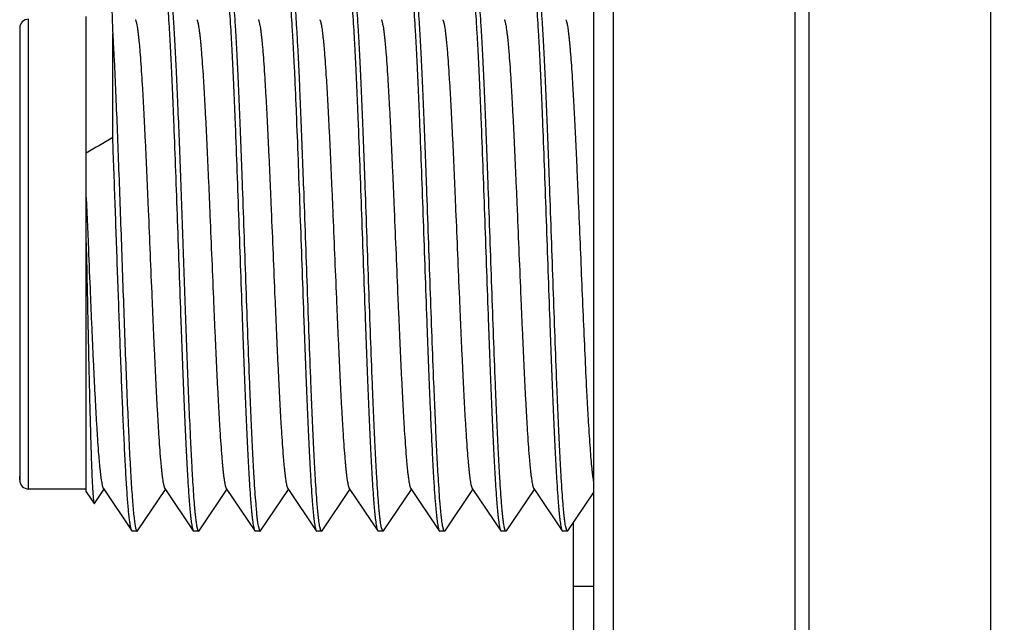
# Model space of a CAD drawing. Header units: inches. Extents: x 0.2 to 16.8, y 0.2 to 10.8.
# Tile 28 of 55: x 9.691 to 10.135, y 5.476 to 5.748. Entities that reach past the tile are written whole.
import ezdxf

# ---------------------------------------------------------------- set-up
doc = ezdxf.new("R2010")
doc.units = ezdxf.units.IN
doc.header["$LTSCALE"] = 0.935
doc.header["$MEASUREMENT"] = 0
doc.layers.get('0').update_dxf_attribs({"linetype": 'CONTINUOUS'})
doc.layers.add('02___PRT_ALL_AXES', color=7, linetype='CONTINUOUS')
doc.layers.add('DIMENSIONS', color=7, linetype='CONTINUOUS')
doc.styles.get("Standard").update_dxf_attribs({"font": 'txt', "width": 0.8})
doc.dimstyles.new('DIMSTYLE_2', dxfattribs={"dimtxt": 0.125, "dimasz": 0.18, "dimexe": 0.18, "dimexo": 0.0625, "dimgap": 0.09, "dimtad": 0, "dimtih": 1, "dimtoh": 1, "dimdec": 3, "dimzin": 4, "dimdsep": 46, "dimtxsty": 'STANDARD', "dimblk": '_FILLED', "dimblk1": '_FILLED', "dimblk2": '_FILLED', "dimcen": 0.09, "dimadec": 0, "dimazin": 0, "dimtp": 0.001, "dimtm": 0.001, "dimtfac": 1, "dimtdec": 3, "dimtofl": 0, "dimtmove": 0, "dimatfit": 3, "dimldrblk": '_FILLED', "dimfxl": 1, "dimtolj": 1, "dimtzin": 4, "dimarcsym": 0})

# ---------------------------------------------------------------- blocks, each defined once
blk = doc.blocks.new('_FILLED')
at = {"color": 0, "linetype": 'BYBLOCK'}
blk.add_solid([(0, 0), (-1, 0.1736), (-1, -0.1736)], dxfattribs=at)
blk = doc.blocks.new('*D24')
at = {"layer": 'DIMENSIONS', "color": 2, "linetype": 'CONTINUOUS'}
for p, q in [((10.02936, 8.54381), (11.80206, 8.54381)), ((11.67706, 8.54381), (11.67706, 6.13531)), ((11.67706, 3.47681), (11.67706, 5.88531)), ((10.02936, 3.47681), (11.80206, 3.47681))]:
    blk.add_line(p, q, dxfattribs=at)
at = {"layer": 'DIMENSIONS', "color": 2, "linetype": 'CONTINUOUS', "xscale": 0.18, "yscale": 0.18, "zscale": 0.18}
for p, rotation in [((11.67706, 8.54381), 90), ((11.67706, 3.47681), 270)]:
    blk.add_blockref('_FILLED', p, dxfattribs=dict(at, rotation=rotation))
at = {"layer": 'DIMENSIONS', "color": 2, "linetype": 'CONTINUOUS', "insert": (11.67706, 6.07281), "char_height": 0.125, "width": 1.325, "attachment_point": 2, "line_spacing_factor": 0.9}
blk.add_mtext('5.067{\\Ftxt.shx;\\W1.000000;\\H0.125000; }[128.7]', dxfattribs=at)

msp = doc.modelspace()

# ---------------------------------------------------------------- linework, layer by layer
at = {"color": 7, "linetype": 'CONTINUOUS'}
for p, q in [((9.94978, 8.01081), (9.94978, 4.01081)), ((9.72097, 5.53503), (9.72097, 5.7496)), ((9.69097, 5.74431), (9.69097, 5.54031)), ((9.73292, 5.69491), (9.73292, 5.74176)), ((9.72097, 5.6678), (9.7218, 5.64804)), ((9.7218, 5.64804), (9.72183, 5.6474)), ((9.7678, 5.56196), (9.76783, 5.56131)), ((9.69097, 5.54031), (9.69097, 5.54205)), ((9.72097, 5.53631), (9.69497, 5.53631)), ((9.72097, 5.53503), (9.72454, 5.52973)), ((9.72467, 5.52973), (9.72897, 5.53611)), ((9.7287, 5.53651), (9.74154, 5.51748)), ((9.74414, 5.51748), (9.75671, 5.53611)), ((9.75644, 5.53651), (9.76927, 5.51748)), ((9.77188, 5.51748), (9.78444, 5.53611)), ((9.78417, 5.53651), (9.79701, 5.51748)), ((9.79961, 5.51748), (9.81218, 5.53611)), ((9.8119, 5.53651), (9.82474, 5.51748)), ((9.82735, 5.51748), (9.83991, 5.53611)), ((9.83964, 5.53651), (9.85248, 5.51748)), ((9.85508, 5.51748), (9.86765, 5.53611)), ((9.86737, 5.53651), (9.88021, 5.51748)), ((9.88282, 5.51748), (9.89538, 5.53611)), ((9.89511, 5.53651), (9.90794, 5.51748)), ((9.91055, 5.51748), (9.92311, 5.53611)), ((9.92284, 5.53651), (9.93568, 5.51748)), ((9.93828, 5.51748), (9.94978, 5.53452)), ((9.72454, 5.52973), (9.72467, 5.52973)), ((9.74177, 5.51731), (9.74154, 5.51748)), ((9.74391, 5.51731), (9.74177, 5.51731)), ((9.74391, 5.51731), (9.74414, 5.51748)), ((9.76927, 5.51748), (9.7695, 5.51731)), ((9.77165, 5.51731), (9.7695, 5.51731)), ((9.77088, 5.51921), (9.77134, 5.51761)), ((9.77134, 5.51761), (9.77162, 5.51731)), ((9.77165, 5.51731), (9.77188, 5.51748)), ((9.79701, 5.51748), (9.79724, 5.51731)), ((9.79938, 5.51731), (9.79724, 5.51731)), ((9.79861, 5.51921), (9.79908, 5.51761)), ((9.79908, 5.51761), (9.79935, 5.51731)), ((9.79938, 5.51731), (9.79961, 5.51748)), ((9.82474, 5.51748), (9.82497, 5.51731)), ((9.82712, 5.51731), (9.82497, 5.51731)), ((9.82681, 5.51761), (9.82635, 5.51921)), ((9.82712, 5.51731), (9.82681, 5.51761)), ((9.82712, 5.51731), (9.82735, 5.51748)), ((9.85248, 5.51748), (9.85271, 5.51731)), ((9.85485, 5.51731), (9.85271, 5.51731)), ((9.85455, 5.51761), (9.85408, 5.51921)), ((9.85485, 5.51731), (9.85455, 5.51761)), ((9.85485, 5.51731), (9.85508, 5.51748)), ((9.88021, 5.51748), (9.88044, 5.51731)), ((9.88258, 5.51731), (9.88044, 5.51731)), ((9.88228, 5.51761), (9.88181, 5.51921)), ((9.88258, 5.51731), (9.88228, 5.51761)), ((9.88282, 5.51748), (9.88258, 5.51731)), ((9.90794, 5.51748), (9.90818, 5.51731)), ((9.91032, 5.51731), (9.90818, 5.51731)), ((9.91002, 5.51761), (9.90955, 5.51921)), ((9.91032, 5.51731), (9.91002, 5.51761)), ((9.91055, 5.51748), (9.91032, 5.51731)), ((9.93568, 5.51748), (9.93591, 5.51731)), ((9.93805, 5.51731), (9.93591, 5.51731)), ((9.93775, 5.51761), (9.93728, 5.51921)), ((9.93805, 5.51731), (9.93775, 5.51761)), ((9.93805, 5.51731), (9.93828, 5.51748))]:
    msp.add_line(p, q, dxfattribs=at)
at = {"color": 9, "linetype": 'CONTINUOUS'}
for p, q in [((9.95873, 8.01081), (9.95873, 4.01081)), ((10.04064, 8.01081), (10.04064, 4.01081)), ((10.04691, 8.01081), (10.04691, 4.01081)), ((10.12882, 8.01081), (10.12882, 4.01081)), ((9.69497, 5.53631), (9.69497, 5.74831))]:
    msp.add_line(p, q, dxfattribs=at)
at = {"color": 7, "linetype": 'CONTINUOUS'}
for centre, radius, start, end in [((9.69497, 5.74431), 0.004, 90, 180), ((10.54023, 4.30997), 1.60306, 120.23863, 120.73428), ((9.69497, 5.54031), 0.004, 180, 270), ((9.77165, 5.51747), 0.000158, 260.1205, 269.9534), ((9.79938, 5.51747), 0.000158, 260.1205, 269.9534)]:
    msp.add_arc(centre, radius, start, end, dxfattribs=at)
for points, knots in [([(9.7316, 5.76518), (9.73162, 5.76516), (9.73165, 5.76509), (9.73169, 5.76496), (9.73173, 5.76479), (9.73177, 5.76457), (9.73181, 5.76431), (9.73187, 5.76389), (9.73194, 5.76324), (9.73202, 5.76234), (9.7321, 5.76127), (9.73218, 5.76003), (9.73227, 5.75863), (9.73235, 5.75706), (9.73243, 5.75533), (9.73251, 5.75344), (9.73263, 5.75061), (9.73276, 5.7467), (9.73287, 5.74347), (9.73292, 5.74176)], [0, 0, 0, 0, 0.00397, 0.009661, 0.017135, 0.02642, 0.037526, 0.050453, 0.081757, 0.120301, 0.166035, 0.218907, 0.278844, 0.345753, 0.41954, 0.500112, 0.587369, 0.781311, 1, 1, 1, 1]), ([(9.75641, 5.76541), (9.75648, 5.76504), (9.75663, 5.76422), (9.75683, 5.76285), (9.75702, 5.76123), (9.75722, 5.75936), (9.75742, 5.75726), (9.7577, 5.75398), (9.75805, 5.7493), (9.75844, 5.74304), (9.75884, 5.73594), (9.75924, 5.72807), (9.75964, 5.71949), (9.76004, 5.71026), (9.76058, 5.69691), (9.76126, 5.67923), (9.76205, 5.65725), (9.76284, 5.63477), (9.7635, 5.61606), (9.76404, 5.60141), (9.76444, 5.59087), (9.76484, 5.58075), (9.76524, 5.57115), (9.76564, 5.56214), (9.76604, 5.55379), (9.76644, 5.54617), (9.76683, 5.53935), (9.76718, 5.53419), (9.76745, 5.53051), (9.76765, 5.52809), (9.76785, 5.52591), (9.76805, 5.52396), (9.76825, 5.52227), (9.76845, 5.52082), (9.76862, 5.51977), (9.76876, 5.51906), (9.76886, 5.51862), (9.76896, 5.51824), (9.76906, 5.51793), (9.76916, 5.51768), (9.76923, 5.51754), (9.76927, 5.51748)], [0, 0, 0, 0, 0.004565, 0.010135, 0.016702, 0.024256, 0.032784, 0.042267, 0.064025, 0.089356, 0.118051, 0.149877, 0.184568, 0.22184, 0.261384, 0.345963, 0.435512, 0.527072, 0.617616, 0.661569, 0.704152, 0.745017, 0.783821, 0.820248, 0.853992, 0.884779, 0.912352, 0.936488, 0.947202, 0.956986, 0.96582, 0.973685, 0.980567, 0.986455, 0.991341, 0.993406, 0.995219, 0.996781, 0.998095, 0.999165, 1, 1, 1, 1]), ([(9.75801, 5.76714), (9.75804, 5.7671), (9.7581, 5.767), (9.75817, 5.76683), (9.75825, 5.76662), (9.75835, 5.76627), (9.75849, 5.76574), (9.75864, 5.76499), (9.75879, 5.7641), (9.75894, 5.76306), (9.75909, 5.76187), (9.75924, 5.76054), (9.75939, 5.75907), (9.75961, 5.75683), (9.75987, 5.75369), (9.76017, 5.74953), (9.76047, 5.74485), (9.76078, 5.73968), (9.76108, 5.73404), (9.76139, 5.72797), (9.76169, 5.72148), (9.76199, 5.71461), (9.76241, 5.70479), (9.76292, 5.69183), (9.76353, 5.67563), (9.76413, 5.65879), (9.76474, 5.64163), (9.76534, 5.62449), (9.76595, 5.60769), (9.76655, 5.59155), (9.76716, 5.57638), (9.76758, 5.56663), (9.7678, 5.56196)], [0, 0, 0, 0, 0.000743, 0.001649, 0.002722, 0.003967, 0.006978, 0.010693, 0.015113, 0.020234, 0.026053, 0.032564, 0.039763, 0.04764, 0.065392, 0.085737, 0.108585, 0.133823, 0.161334, 0.190986, 0.222636, 0.256137, 0.291324, 0.366085, 0.445487, 0.528014, 0.612086, 0.696094, 0.77843, 0.85752, 0.93185, 1, 1, 1, 1]), ([(9.78414, 5.76541), (9.78422, 5.76504), (9.78436, 5.76422), (9.78456, 5.76285), (9.78476, 5.76123), (9.78496, 5.75936), (9.78516, 5.75726), (9.78544, 5.75398), (9.78578, 5.7493), (9.78618, 5.74304), (9.78657, 5.73594), (9.78697, 5.72807), (9.78737, 5.71949), (9.78777, 5.71026), (9.78832, 5.69691), (9.78899, 5.67923), (9.78978, 5.65725), (9.79057, 5.63477), (9.79124, 5.61606), (9.79177, 5.60141), (9.79218, 5.59087), (9.79257, 5.58075), (9.79297, 5.57115), (9.79337, 5.56214), (9.79377, 5.55379), (9.79417, 5.54617), (9.79457, 5.53935), (9.79491, 5.53419), (9.79519, 5.53051), (9.79539, 5.52809), (9.79559, 5.52591), (9.79579, 5.52396), (9.79599, 5.52227), (9.79618, 5.52082), (9.79636, 5.51977), (9.7965, 5.51906), (9.7966, 5.51862), (9.7967, 5.51824), (9.7968, 5.51793), (9.79689, 5.51768), (9.79697, 5.51754), (9.79701, 5.51748)], [0, 0, 0, 0, 0.004565, 0.010135, 0.016702, 0.024256, 0.032784, 0.042267, 0.064025, 0.089356, 0.118051, 0.149877, 0.184568, 0.22184, 0.261384, 0.345963, 0.435512, 0.527072, 0.617616, 0.661569, 0.704152, 0.745017, 0.783821, 0.820248, 0.853992, 0.884779, 0.912352, 0.936488, 0.947202, 0.956986, 0.96582, 0.973685, 0.980567, 0.986455, 0.991341, 0.993406, 0.995219, 0.996781, 0.998095, 0.999165, 1, 1, 1, 1]), ([(9.78575, 5.76714), (9.78578, 5.76708), (9.78586, 5.76694), (9.78596, 5.76669), (9.78606, 5.76638), (9.78616, 5.76601), (9.78625, 5.76557), (9.7864, 5.76486), (9.78657, 5.76381), (9.78677, 5.76236), (9.78697, 5.76066), (9.78717, 5.75872), (9.78736, 5.75653), (9.78756, 5.75411), (9.78784, 5.75043), (9.78819, 5.74527), (9.78858, 5.73845), (9.78898, 5.73084), (9.78938, 5.72249), (9.78978, 5.71347), (9.79018, 5.70387), (9.79058, 5.69375), (9.79098, 5.68321), (9.79152, 5.66856), (9.79218, 5.64985), (9.79298, 5.62738), (9.79377, 5.60539), (9.79444, 5.58771), (9.79498, 5.57436), (9.79538, 5.56514), (9.79578, 5.55655), (9.79618, 5.54868), (9.79658, 5.54158), (9.79697, 5.53532), (9.79732, 5.53065), (9.7976, 5.52737), (9.7978, 5.52526), (9.79799, 5.5234), (9.79819, 5.52178), (9.79839, 5.52041), (9.79854, 5.51958), (9.79861, 5.51921)], [0, 0, 0, 0, 0.000836, 0.001906, 0.003221, 0.004783, 0.006597, 0.008662, 0.013549, 0.019438, 0.026321, 0.034187, 0.043022, 0.052806, 0.063521, 0.087658, 0.115232, 0.14602, 0.179765, 0.216192, 0.254996, 0.295861, 0.338444, 0.382396, 0.472939, 0.564498, 0.654046, 0.738623, 0.778166, 0.815437, 0.850128, 0.881952, 0.910646, 0.935977, 0.957734, 0.967217, 0.975745, 0.983299, 0.989865, 0.995435, 1, 1, 1, 1]), ([(9.81188, 5.76541), (9.81195, 5.76504), (9.8121, 5.76422), (9.81229, 5.76285), (9.81249, 5.76123), (9.81269, 5.75936), (9.81289, 5.75726), (9.81317, 5.75398), (9.81351, 5.7493), (9.81391, 5.74304), (9.81431, 5.73594), (9.81471, 5.72807), (9.81511, 5.71949), (9.81551, 5.71026), (9.81605, 5.69691), (9.81672, 5.67923), (9.81751, 5.65725), (9.81831, 5.63477), (9.81897, 5.61606), (9.81951, 5.60141), (9.81991, 5.59087), (9.82031, 5.58075), (9.82071, 5.57115), (9.82111, 5.56214), (9.82151, 5.55379), (9.82191, 5.54617), (9.8223, 5.53935), (9.82265, 5.53419), (9.82292, 5.53051), (9.82312, 5.52809), (9.82332, 5.52591), (9.82352, 5.52396), (9.82372, 5.52227), (9.82392, 5.52082), (9.82409, 5.51977), (9.82423, 5.51906), (9.82433, 5.51862), (9.82443, 5.51824), (9.82453, 5.51793), (9.82463, 5.51768), (9.8247, 5.51754), (9.82474, 5.51748)], [0, 0, 0, 0, 0.004565, 0.010135, 0.016702, 0.024256, 0.032784, 0.042267, 0.064025, 0.089356, 0.118051, 0.149877, 0.184568, 0.22184, 0.261384, 0.345963, 0.435512, 0.527072, 0.617616, 0.661569, 0.704152, 0.745017, 0.783821, 0.820248, 0.853992, 0.884779, 0.912352, 0.936488, 0.947202, 0.956986, 0.96582, 0.973685, 0.980567, 0.986455, 0.991341, 0.993406, 0.995219, 0.996781, 0.998095, 0.999165, 1, 1, 1, 1]), ([(9.82635, 5.51921), (9.82627, 5.51958), (9.82612, 5.52041), (9.82593, 5.52178), (9.82573, 5.5234), (9.82553, 5.52527), (9.82533, 5.52737), (9.82505, 5.53065), (9.82471, 5.53533), (9.82431, 5.54159), (9.82391, 5.54869), (9.82351, 5.55656), (9.82312, 5.56515), (9.82272, 5.57437), (9.82217, 5.58772), (9.8215, 5.6054), (9.82071, 5.62738), (9.81992, 5.64986), (9.81925, 5.66857), (9.81871, 5.68322), (9.81831, 5.69376), (9.81791, 5.70387), (9.81751, 5.71347), (9.81712, 5.72249), (9.81672, 5.73084), (9.81632, 5.73845), (9.81592, 5.74527), (9.81558, 5.75043), (9.8153, 5.75411), (9.8151, 5.75653), (9.8149, 5.75872), (9.8147, 5.76066), (9.8145, 5.76236), (9.8143, 5.76381), (9.81413, 5.76486), (9.81399, 5.76557), (9.81389, 5.76601), (9.81379, 5.76638), (9.81369, 5.76669), (9.81359, 5.76694), (9.81352, 5.76708), (9.81348, 5.76714)], [0, 0, 0, 0, 0.004567, 0.01014, 0.016709, 0.024265, 0.032795, 0.042281, 0.064041, 0.089375, 0.118071, 0.149897, 0.184589, 0.22186, 0.261403, 0.345979, 0.435526, 0.527085, 0.617626, 0.661575, 0.704156, 0.745018, 0.78382, 0.820244, 0.853987, 0.884773, 0.912345, 0.93648, 0.947194, 0.956979, 0.965814, 0.97368, 0.980562, 0.986452, 0.991338, 0.993403, 0.995217, 0.996779, 0.998094, 0.999164, 1, 1, 1, 1]), ([(9.83961, 5.76541), (9.83969, 5.76504), (9.83983, 5.76422), (9.84003, 5.76285), (9.84023, 5.76123), (9.84043, 5.75936), (9.84063, 5.75726), (9.84091, 5.75398), (9.84125, 5.7493), (9.84165, 5.74304), (9.84204, 5.73594), (9.84244, 5.72807), (9.84284, 5.71949), (9.84324, 5.71026), (9.84379, 5.69691), (9.84446, 5.67923), (9.84525, 5.65725), (9.84604, 5.63477), (9.8467, 5.61606), (9.84724, 5.60141), (9.84764, 5.59087), (9.84804, 5.58075), (9.84844, 5.57115), (9.84884, 5.56214), (9.84924, 5.55379), (9.84964, 5.54617), (9.85004, 5.53935), (9.85038, 5.53419), (9.85066, 5.53051), (9.85086, 5.52809), (9.85106, 5.52591), (9.85126, 5.52396), (9.85145, 5.52227), (9.85165, 5.52082), (9.85183, 5.51977), (9.85197, 5.51906), (9.85207, 5.51862), (9.85217, 5.51824), (9.85226, 5.51793), (9.85236, 5.51768), (9.85244, 5.51754), (9.85248, 5.51748)], [0, 0, 0, 0, 0.004565, 0.010135, 0.016702, 0.024256, 0.032784, 0.042267, 0.064025, 0.089356, 0.118051, 0.149877, 0.184568, 0.22184, 0.261384, 0.345963, 0.435512, 0.527072, 0.617616, 0.661569, 0.704152, 0.745017, 0.783821, 0.820248, 0.853992, 0.884779, 0.912352, 0.936488, 0.947202, 0.956986, 0.96582, 0.973685, 0.980567, 0.986455, 0.991341, 0.993406, 0.995219, 0.996781, 0.998095, 0.999165, 1, 1, 1, 1]), ([(9.85408, 5.51921), (9.854, 5.51958), (9.85386, 5.52041), (9.85366, 5.52178), (9.85346, 5.5234), (9.85326, 5.52526), (9.85306, 5.52737), (9.85279, 5.53065), (9.85244, 5.53532), (9.85205, 5.54158), (9.85165, 5.54868), (9.85125, 5.55655), (9.85085, 5.56514), (9.85045, 5.57436), (9.84991, 5.58771), (9.84923, 5.60539), (9.84844, 5.62738), (9.84765, 5.64985), (9.84699, 5.66856), (9.84645, 5.68321), (9.84605, 5.69375), (9.84565, 5.70387), (9.84525, 5.71347), (9.84485, 5.72249), (9.84445, 5.73084), (9.84405, 5.73845), (9.84365, 5.74527), (9.84331, 5.75043), (9.84303, 5.75411), (9.84283, 5.75653), (9.84263, 5.75872), (9.84243, 5.76066), (9.84224, 5.76236), (9.84204, 5.76381), (9.84187, 5.76486), (9.84172, 5.76557), (9.84162, 5.76601), (9.84152, 5.76638), (9.84143, 5.76669), (9.84133, 5.76694), (9.84125, 5.76708), (9.84121, 5.76714)], [0, 0, 0, 0, 0.004565, 0.010135, 0.016701, 0.024255, 0.032783, 0.042266, 0.064023, 0.089354, 0.118048, 0.149872, 0.184563, 0.221834, 0.261377, 0.345954, 0.435502, 0.527061, 0.617604, 0.661556, 0.704139, 0.745004, 0.783808, 0.820235, 0.85398, 0.884768, 0.912342, 0.936479, 0.947194, 0.956978, 0.965813, 0.973679, 0.980562, 0.986451, 0.991338, 0.993403, 0.995217, 0.996779, 0.998094, 0.999164, 1, 1, 1, 1]), ([(9.86734, 5.76541), (9.86742, 5.76504), (9.86756, 5.76422), (9.86776, 5.76285), (9.86796, 5.76123), (9.86816, 5.75936), (9.86836, 5.75726), (9.86864, 5.75398), (9.86898, 5.7493), (9.86938, 5.74304), (9.86978, 5.73594), (9.87018, 5.72807), (9.87058, 5.71949), (9.87098, 5.71026), (9.87152, 5.69691), (9.87219, 5.67923), (9.87298, 5.65725), (9.87377, 5.63477), (9.87444, 5.61606), (9.87498, 5.60141), (9.87538, 5.59087), (9.87578, 5.58075), (9.87618, 5.57115), (9.87658, 5.56214), (9.87698, 5.55379), (9.87737, 5.54617), (9.87777, 5.53935), (9.87811, 5.53419), (9.87839, 5.53051), (9.87859, 5.52809), (9.87879, 5.52591), (9.87899, 5.52396), (9.87919, 5.52227), (9.87939, 5.52082), (9.87956, 5.51977), (9.8797, 5.51906), (9.8798, 5.51862), (9.8799, 5.51824), (9.88, 5.51793), (9.8801, 5.51768), (9.88017, 5.51754), (9.88021, 5.51748)], [0, 0, 0, 0, 0.004565, 0.010135, 0.016702, 0.024256, 0.032784, 0.042267, 0.064025, 0.089356, 0.118051, 0.149877, 0.184568, 0.22184, 0.261384, 0.345963, 0.435512, 0.527072, 0.617616, 0.661569, 0.704152, 0.745017, 0.783821, 0.820248, 0.853992, 0.884779, 0.912352, 0.936488, 0.947202, 0.956986, 0.96582, 0.973685, 0.980567, 0.986455, 0.991341, 0.993406, 0.995219, 0.996781, 0.998095, 0.999165, 1, 1, 1, 1]), ([(9.88181, 5.51921), (9.88174, 5.51958), (9.88159, 5.52041), (9.8814, 5.52178), (9.8812, 5.5234), (9.881, 5.52526), (9.8808, 5.52737), (9.88052, 5.53065), (9.88018, 5.53532), (9.87978, 5.54158), (9.87938, 5.54868), (9.87898, 5.55655), (9.87859, 5.56514), (9.87819, 5.57436), (9.87764, 5.58771), (9.87697, 5.60539), (9.87618, 5.62738), (9.87539, 5.64985), (9.87472, 5.66856), (9.87418, 5.68321), (9.87378, 5.69375), (9.87338, 5.70387), (9.87298, 5.71347), (9.87258, 5.72249), (9.87218, 5.73084), (9.87179, 5.73845), (9.87139, 5.74527), (9.87105, 5.75043), (9.87077, 5.75411), (9.87057, 5.75653), (9.87037, 5.75872), (9.87017, 5.76066), (9.86997, 5.76236), (9.86977, 5.76381), (9.8696, 5.76486), (9.86946, 5.76557), (9.86936, 5.76601), (9.86926, 5.76638), (9.86916, 5.76669), (9.86906, 5.76694), (9.86899, 5.76708), (9.86895, 5.76714)], [0, 0, 0, 0, 0.004565, 0.010135, 0.016701, 0.024255, 0.032783, 0.042266, 0.064023, 0.089354, 0.118048, 0.149872, 0.184563, 0.221834, 0.261377, 0.345954, 0.435502, 0.527061, 0.617604, 0.661556, 0.704139, 0.745004, 0.783808, 0.820235, 0.85398, 0.884768, 0.912342, 0.936479, 0.947194, 0.956978, 0.965813, 0.973679, 0.980562, 0.986451, 0.991338, 0.993403, 0.995217, 0.996779, 0.998094, 0.999164, 1, 1, 1, 1]), ([(9.89508, 5.76541), (9.89515, 5.76504), (9.8953, 5.76422), (9.8955, 5.76285), (9.8957, 5.76123), (9.8959, 5.75936), (9.89609, 5.75726), (9.89637, 5.75398), (9.89672, 5.7493), (9.89711, 5.74304), (9.89751, 5.73594), (9.89791, 5.72807), (9.89831, 5.71949), (9.89871, 5.71026), (9.89926, 5.69691), (9.89993, 5.67923), (9.90072, 5.65725), (9.90151, 5.63477), (9.90217, 5.61606), (9.90271, 5.60141), (9.90311, 5.59087), (9.90351, 5.58075), (9.90391, 5.57115), (9.90431, 5.56214), (9.90471, 5.55379), (9.90511, 5.54617), (9.90551, 5.53935), (9.90585, 5.53419), (9.90613, 5.53051), (9.90633, 5.52809), (9.90653, 5.52591), (9.90673, 5.52396), (9.90692, 5.52227), (9.90712, 5.52082), (9.90729, 5.51977), (9.90744, 5.51906), (9.90753, 5.51862), (9.90763, 5.51824), (9.90773, 5.51793), (9.90783, 5.51768), (9.90791, 5.51754), (9.90794, 5.51748)], [0, 0, 0, 0, 0.004565, 0.010135, 0.016702, 0.024256, 0.032784, 0.042267, 0.064025, 0.089356, 0.118051, 0.149877, 0.184568, 0.22184, 0.261384, 0.345963, 0.435512, 0.527072, 0.617616, 0.661569, 0.704152, 0.745017, 0.783821, 0.820248, 0.853992, 0.884779, 0.912352, 0.936488, 0.947202, 0.956986, 0.96582, 0.973685, 0.980567, 0.986455, 0.991341, 0.993406, 0.995219, 0.996781, 0.998095, 0.999165, 1, 1, 1, 1]), ([(9.90955, 5.51921), (9.90947, 5.51958), (9.90933, 5.52041), (9.90913, 5.52178), (9.90893, 5.5234), (9.90873, 5.52526), (9.90853, 5.52737), (9.90825, 5.53065), (9.90791, 5.53532), (9.90751, 5.54158), (9.90712, 5.54868), (9.90672, 5.55655), (9.90632, 5.56514), (9.90592, 5.57436), (9.90537, 5.58771), (9.9047, 5.60539), (9.90391, 5.62738), (9.90312, 5.64985), (9.90246, 5.66856), (9.90192, 5.68321), (9.90152, 5.69375), (9.90112, 5.70387), (9.90072, 5.71347), (9.90032, 5.72249), (9.89992, 5.73084), (9.89952, 5.73845), (9.89912, 5.74527), (9.89878, 5.75043), (9.8985, 5.75411), (9.8983, 5.75653), (9.8981, 5.75872), (9.8979, 5.76066), (9.8977, 5.76236), (9.89751, 5.76381), (9.89733, 5.76486), (9.89719, 5.76557), (9.89709, 5.76601), (9.89699, 5.76638), (9.89689, 5.76669), (9.8968, 5.76694), (9.89672, 5.76708), (9.89668, 5.76714)], [0, 0, 0, 0, 0.004565, 0.010135, 0.016701, 0.024255, 0.032783, 0.042266, 0.064023, 0.089354, 0.118048, 0.149872, 0.184563, 0.221834, 0.261377, 0.345954, 0.435502, 0.527061, 0.617604, 0.661556, 0.704139, 0.745004, 0.783808, 0.820235, 0.85398, 0.884768, 0.912342, 0.936479, 0.947194, 0.956978, 0.965813, 0.973679, 0.980562, 0.986451, 0.991338, 0.993403, 0.995217, 0.996779, 0.998094, 0.999164, 1, 1, 1, 1]), ([(9.92281, 5.76541), (9.92289, 5.76504), (9.92303, 5.76422), (9.92323, 5.76285), (9.92343, 5.76123), (9.92363, 5.75936), (9.92383, 5.75726), (9.92411, 5.75398), (9.92445, 5.7493), (9.92485, 5.74304), (9.92525, 5.73594), (9.92565, 5.72807), (9.92605, 5.71949), (9.92644, 5.71026), (9.92699, 5.69691), (9.92766, 5.67923), (9.92845, 5.65725), (9.92924, 5.63477), (9.92991, 5.61606), (9.93045, 5.60141), (9.93085, 5.59087), (9.93125, 5.58075), (9.93165, 5.57115), (9.93205, 5.56214), (9.93245, 5.55379), (9.93284, 5.54617), (9.93324, 5.53935), (9.93358, 5.53419), (9.93386, 5.53051), (9.93406, 5.52809), (9.93426, 5.52591), (9.93446, 5.52396), (9.93466, 5.52227), (9.93486, 5.52082), (9.93503, 5.51977), (9.93517, 5.51906), (9.93527, 5.51862), (9.93537, 5.51824), (9.93547, 5.51793), (9.93557, 5.51768), (9.93564, 5.51754), (9.93568, 5.51748)], [0, 0, 0, 0, 0.004565, 0.010135, 0.016702, 0.024256, 0.032784, 0.042267, 0.064025, 0.089356, 0.118051, 0.149877, 0.184568, 0.22184, 0.261384, 0.345963, 0.435512, 0.527072, 0.617616, 0.661569, 0.704152, 0.745017, 0.783821, 0.820248, 0.853992, 0.884779, 0.912352, 0.936488, 0.947202, 0.956986, 0.96582, 0.973685, 0.980567, 0.986455, 0.991341, 0.993406, 0.995219, 0.996781, 0.998095, 0.999165, 1, 1, 1, 1]), ([(9.93728, 5.51921), (9.93721, 5.51958), (9.93706, 5.52041), (9.93687, 5.52177), (9.93667, 5.52339), (9.93647, 5.52526), (9.93627, 5.52736), (9.93599, 5.53064), (9.93565, 5.53532), (9.93525, 5.54158), (9.93485, 5.54867), (9.93445, 5.55655), (9.93405, 5.56513), (9.93365, 5.57435), (9.93311, 5.58771), (9.93244, 5.60538), (9.93165, 5.62737), (9.93086, 5.64985), (9.93019, 5.66855), (9.92965, 5.68321), (9.92925, 5.69375), (9.92885, 5.70386), (9.92845, 5.71347), (9.92805, 5.72248), (9.92765, 5.73083), (9.92726, 5.73845), (9.92686, 5.74527), (9.92652, 5.75043), (9.92624, 5.75411), (9.92604, 5.75653), (9.92584, 5.75872), (9.92564, 5.76066), (9.92544, 5.76236), (9.92524, 5.76381), (9.92507, 5.76486), (9.92493, 5.76557), (9.92483, 5.76601), (9.92473, 5.76638), (9.92463, 5.76669), (9.92453, 5.76694), (9.92446, 5.76708), (9.92442, 5.76714)], [0, 0, 0, 0, 0.004563, 0.010131, 0.016696, 0.024248, 0.032775, 0.042257, 0.064012, 0.08934, 0.118031, 0.149854, 0.184543, 0.221813, 0.261354, 0.34593, 0.435478, 0.527041, 0.617588, 0.661541, 0.704126, 0.744991, 0.783798, 0.820227, 0.853973, 0.884761, 0.912336, 0.936474, 0.947189, 0.956975, 0.96581, 0.973677, 0.980561, 0.98645, 0.991337, 0.993403, 0.995216, 0.996779, 0.998094, 0.999164, 1, 1, 1, 1]), ([(9.74311, 5.74811), (9.74315, 5.74805), (9.74323, 5.74791), (9.74333, 5.74767), (9.74343, 5.74737), (9.74354, 5.74701), (9.74364, 5.74659), (9.74379, 5.74592), (9.74396, 5.74493), (9.74417, 5.74358), (9.74438, 5.742), (9.74458, 5.74021), (9.74479, 5.73819), (9.745, 5.73596), (9.74528, 5.73258), (9.74564, 5.72786), (9.74605, 5.72163), (9.74646, 5.7147), (9.74688, 5.70713), (9.74729, 5.69898), (9.7477, 5.69032), (9.74812, 5.68124), (9.74853, 5.67182), (9.74909, 5.6588), (9.74978, 5.64231), (9.75046, 5.62582), (9.75102, 5.6128), (9.75143, 5.60338), (9.75185, 5.5943), (9.75226, 5.58564), (9.75267, 5.5775), (9.75309, 5.56992), (9.7535, 5.56299), (9.75391, 5.55677), (9.75427, 5.55205), (9.75455, 5.54866), (9.75476, 5.54643), (9.75497, 5.54442), (9.75517, 5.54262), (9.75538, 5.54104), (9.75558, 5.53969), (9.75576, 5.53871), (9.75591, 5.53804), (9.75601, 5.53762), (9.75611, 5.53726), (9.75622, 5.53696), (9.75632, 5.53671), (9.7564, 5.53657), (9.75644, 5.53651)], [0, 0, 0, 0, 0.000995, 0.002237, 0.003737, 0.005501, 0.007529, 0.009824, 0.015211, 0.021657, 0.029156, 0.037693, 0.047249, 0.057805, 0.069339, 0.095242, 0.124726, 0.157538, 0.193384, 0.23195, 0.272892, 0.315851, 0.360441, 0.406271, 0.500011, 0.593751, 0.63958, 0.68417, 0.727127, 0.768069, 0.806634, 0.842478, 0.875289, 0.904771, 0.930672, 0.942205, 0.95276, 0.962316, 0.970851, 0.978348, 0.984794, 0.99018, 0.992474, 0.994502, 0.996264, 0.997763, 0.999006, 1, 1, 1, 1]), ([(9.77085, 5.74811), (9.77089, 5.74805), (9.77096, 5.74791), (9.77107, 5.74767), (9.77117, 5.74737), (9.77127, 5.74701), (9.77137, 5.74659), (9.77152, 5.74592), (9.7717, 5.74493), (9.7719, 5.74358), (9.77211, 5.742), (9.77232, 5.74021), (9.77252, 5.73819), (9.77273, 5.73596), (9.77302, 5.73258), (9.77337, 5.72786), (9.77378, 5.72163), (9.7742, 5.7147), (9.77461, 5.70713), (9.77502, 5.69898), (9.77544, 5.69032), (9.77585, 5.68124), (9.77627, 5.67182), (9.77682, 5.6588), (9.77751, 5.64231), (9.7782, 5.62582), (9.77875, 5.6128), (9.77917, 5.60338), (9.77958, 5.5943), (9.78, 5.58564), (9.78041, 5.5775), (9.78082, 5.56992), (9.78123, 5.56299), (9.78165, 5.55677), (9.782, 5.55205), (9.78229, 5.54866), (9.78249, 5.54643), (9.7827, 5.54442), (9.78291, 5.54262), (9.78311, 5.54104), (9.78332, 5.53969), (9.7835, 5.53871), (9.78364, 5.53804), (9.78375, 5.53762), (9.78385, 5.53726), (9.78395, 5.53696), (9.78405, 5.53671), (9.78413, 5.53657), (9.78417, 5.53651)], [0, 0, 0, 0, 0.000995, 0.002238, 0.003739, 0.005503, 0.007531, 0.009825, 0.015211, 0.021658, 0.029158, 0.037694, 0.047249, 0.057805, 0.069341, 0.095241, 0.124728, 0.157538, 0.193385, 0.23195, 0.272893, 0.315851, 0.360442, 0.406271, 0.500011, 0.593751, 0.639579, 0.68417, 0.727126, 0.768069, 0.806632, 0.842478, 0.875287, 0.904771, 0.93067, 0.942203, 0.95276, 0.962315, 0.970849, 0.978347, 0.984794, 0.99018, 0.992473, 0.9945, 0.996262, 0.997762, 0.999005, 1, 1, 1, 1]), ([(9.79858, 5.74811), (9.79862, 5.74805), (9.7987, 5.74791), (9.7988, 5.74767), (9.7989, 5.74737), (9.79901, 5.74701), (9.79911, 5.74659), (9.79926, 5.74592), (9.79943, 5.74493), (9.79964, 5.74358), (9.79984, 5.742), (9.80005, 5.74021), (9.80026, 5.73819), (9.80047, 5.73596), (9.80075, 5.73258), (9.80111, 5.72786), (9.80152, 5.72163), (9.80193, 5.7147), (9.80235, 5.70713), (9.80276, 5.69898), (9.80317, 5.69032), (9.80359, 5.68124), (9.804, 5.67182), (9.80456, 5.6588), (9.80524, 5.64231), (9.80593, 5.62582), (9.80649, 5.6128), (9.8069, 5.60338), (9.80732, 5.5943), (9.80773, 5.58564), (9.80814, 5.5775), (9.80856, 5.56992), (9.80897, 5.56299), (9.80938, 5.55677), (9.80973, 5.55205), (9.81002, 5.54866), (9.81023, 5.54643), (9.81044, 5.54442), (9.81064, 5.54262), (9.81085, 5.54104), (9.81105, 5.53969), (9.81123, 5.53871), (9.81138, 5.53804), (9.81148, 5.53762), (9.81158, 5.53726), (9.81169, 5.53696), (9.81179, 5.53671), (9.81186, 5.53657), (9.8119, 5.53651)], [0, 0, 0, 0, 0.000996, 0.002239, 0.00374, 0.005503, 0.007531, 0.009824, 0.015211, 0.021659, 0.029158, 0.037693, 0.047249, 0.057807, 0.069341, 0.095241, 0.124728, 0.157538, 0.193385, 0.23195, 0.272893, 0.31585, 0.360442, 0.406271, 0.500011, 0.593751, 0.639579, 0.68417, 0.727126, 0.768069, 0.806632, 0.842478, 0.875287, 0.904771, 0.93067, 0.942204, 0.95276, 0.962314, 0.970849, 0.978348, 0.984794, 0.990178, 0.992472, 0.994499, 0.996262, 0.997763, 0.999006, 1, 1, 1, 1]), ([(9.82632, 5.74811), (9.82636, 5.74805), (9.82643, 5.74791), (9.82653, 5.74767), (9.82664, 5.74737), (9.82674, 5.74701), (9.82684, 5.74659), (9.82699, 5.74592), (9.82717, 5.74493), (9.82737, 5.74358), (9.82758, 5.742), (9.82779, 5.74021), (9.82799, 5.73819), (9.8282, 5.73596), (9.82849, 5.73258), (9.82884, 5.72786), (9.82925, 5.72163), (9.82967, 5.7147), (9.83008, 5.70713), (9.83049, 5.69898), (9.83091, 5.69032), (9.83132, 5.68124), (9.83174, 5.67182), (9.83229, 5.6588), (9.83298, 5.64231), (9.83367, 5.62582), (9.83422, 5.6128), (9.83464, 5.60338), (9.83505, 5.5943), (9.83546, 5.58564), (9.83588, 5.5775), (9.83629, 5.56992), (9.8367, 5.56299), (9.83712, 5.55677), (9.83747, 5.55205), (9.83776, 5.54866), (9.83796, 5.54643), (9.83817, 5.54442), (9.83838, 5.54262), (9.83858, 5.54104), (9.83879, 5.53969), (9.83897, 5.53871), (9.83911, 5.53804), (9.83922, 5.53762), (9.83932, 5.53726), (9.83942, 5.53696), (9.83952, 5.53671), (9.8396, 5.53657), (9.83964, 5.53651)], [0, 0, 0, 0, 0.000995, 0.002238, 0.003738, 0.005501, 0.007529, 0.009823, 0.015211, 0.021658, 0.029156, 0.037692, 0.047249, 0.057806, 0.069339, 0.095241, 0.124726, 0.157538, 0.193384, 0.23195, 0.272892, 0.31585, 0.360441, 0.406271, 0.500011, 0.593751, 0.63958, 0.68417, 0.727127, 0.768069, 0.806634, 0.842478, 0.875288, 0.904771, 0.930671, 0.942205, 0.95276, 0.962315, 0.970851, 0.978349, 0.984794, 0.990179, 0.992473, 0.994501, 0.996264, 0.997764, 0.999006, 1, 1, 1, 1]), ([(9.85405, 5.74811), (9.85409, 5.74805), (9.85417, 5.74791), (9.85427, 5.74767), (9.85437, 5.74737), (9.85447, 5.74701), (9.85458, 5.74659), (9.85472, 5.74592), (9.8549, 5.74493), (9.85511, 5.74358), (9.85531, 5.742), (9.85552, 5.74021), (9.85573, 5.73819), (9.85593, 5.73596), (9.85622, 5.73258), (9.85658, 5.72786), (9.85699, 5.72163), (9.8574, 5.7147), (9.85781, 5.70713), (9.85823, 5.69898), (9.85864, 5.69032), (9.85906, 5.68124), (9.85947, 5.67182), (9.86003, 5.6588), (9.86071, 5.64231), (9.8614, 5.62582), (9.86196, 5.6128), (9.86237, 5.60338), (9.86279, 5.5943), (9.8632, 5.58564), (9.86361, 5.5775), (9.86403, 5.56992), (9.86444, 5.56299), (9.86485, 5.55677), (9.8652, 5.55205), (9.86549, 5.54866), (9.8657, 5.54643), (9.8659, 5.54442), (9.86611, 5.54262), (9.86632, 5.54104), (9.86652, 5.53969), (9.8667, 5.53871), (9.86685, 5.53804), (9.86695, 5.53762), (9.86705, 5.53726), (9.86716, 5.53696), (9.86726, 5.53671), (9.86733, 5.53657), (9.86737, 5.53651)], [0, 0, 0, 0, 0.000995, 0.002237, 0.003737, 0.005501, 0.007529, 0.009824, 0.015211, 0.021657, 0.029156, 0.037693, 0.047249, 0.057805, 0.069339, 0.095242, 0.124726, 0.157538, 0.193384, 0.23195, 0.272892, 0.315851, 0.360441, 0.406271, 0.500011, 0.593751, 0.63958, 0.68417, 0.727128, 0.768069, 0.806634, 0.842478, 0.875289, 0.904771, 0.930672, 0.942205, 0.95276, 0.962316, 0.970851, 0.978348, 0.984794, 0.99018, 0.992474, 0.994502, 0.996264, 0.997764, 0.999006, 1, 1, 1, 1]), ([(9.88179, 5.74811), (9.88182, 5.74805), (9.8819, 5.74791), (9.882, 5.74767), (9.88211, 5.74737), (9.88221, 5.74701), (9.88231, 5.74659), (9.88246, 5.74592), (9.88264, 5.74493), (9.88284, 5.74358), (9.88305, 5.742), (9.88325, 5.74021), (9.88346, 5.73819), (9.88367, 5.73596), (9.88396, 5.73258), (9.88431, 5.72786), (9.88472, 5.72163), (9.88514, 5.7147), (9.88555, 5.70713), (9.88596, 5.69898), (9.88638, 5.69032), (9.88679, 5.68124), (9.8872, 5.67182), (9.88776, 5.6588), (9.88845, 5.64231), (9.88913, 5.62582), (9.88969, 5.6128), (9.89011, 5.60338), (9.89052, 5.5943), (9.89093, 5.58564), (9.89135, 5.5775), (9.89176, 5.56992), (9.89217, 5.56299), (9.89258, 5.55677), (9.89294, 5.55205), (9.89323, 5.54866), (9.89343, 5.54643), (9.89364, 5.54442), (9.89385, 5.54262), (9.89405, 5.54104), (9.89426, 5.53969), (9.89444, 5.53871), (9.89458, 5.53804), (9.89468, 5.53762), (9.89479, 5.53726), (9.89489, 5.53696), (9.89499, 5.53671), (9.89507, 5.53657), (9.89511, 5.53651)], [0, 0, 0, 0, 0.000994, 0.002237, 0.003739, 0.005502, 0.007531, 0.009825, 0.015211, 0.021658, 0.029157, 0.037694, 0.047249, 0.057805, 0.06934, 0.095242, 0.124727, 0.157538, 0.193384, 0.23195, 0.272893, 0.315851, 0.360442, 0.406271, 0.500011, 0.593751, 0.63958, 0.68417, 0.727127, 0.768069, 0.806633, 0.842478, 0.875288, 0.904771, 0.930671, 0.942204, 0.95276, 0.962316, 0.97085, 0.978347, 0.984794, 0.99018, 0.992474, 0.994501, 0.996263, 0.997763, 0.999005, 1, 1, 1, 1]), ([(9.90952, 5.74811), (9.90956, 5.74805), (9.90964, 5.74791), (9.90974, 5.74767), (9.90984, 5.74737), (9.90994, 5.74701), (9.91005, 5.74659), (9.91019, 5.74592), (9.91037, 5.74493), (9.91058, 5.74358), (9.91078, 5.742), (9.91099, 5.74021), (9.9112, 5.73819), (9.9114, 5.73596), (9.91169, 5.73258), (9.91205, 5.72786), (9.91246, 5.72163), (9.91287, 5.7147), (9.91328, 5.70713), (9.9137, 5.69898), (9.91411, 5.69032), (9.91452, 5.68124), (9.91494, 5.67182), (9.9155, 5.6588), (9.91618, 5.64231), (9.91687, 5.62582), (9.91743, 5.6128), (9.91784, 5.60338), (9.91825, 5.5943), (9.91867, 5.58564), (9.91908, 5.5775), (9.91949, 5.56992), (9.91991, 5.56299), (9.92032, 5.55677), (9.92067, 5.55205), (9.92096, 5.54866), (9.92117, 5.54643), (9.92137, 5.54442), (9.92158, 5.54262), (9.92179, 5.54104), (9.92199, 5.53969), (9.92217, 5.53871), (9.92232, 5.53804), (9.92242, 5.53762), (9.92252, 5.53726), (9.92262, 5.53696), (9.92273, 5.53671), (9.9228, 5.53657), (9.92284, 5.53651)], [0, 0, 0, 0, 0.000995, 0.002239, 0.00374, 0.005504, 0.007532, 0.009825, 0.015211, 0.021659, 0.029158, 0.037694, 0.047249, 0.057806, 0.069342, 0.095241, 0.124728, 0.157538, 0.193385, 0.23195, 0.272894, 0.315851, 0.360442, 0.406271, 0.500011, 0.593751, 0.639579, 0.68417, 0.727126, 0.768069, 0.806632, 0.842478, 0.875287, 0.904772, 0.93067, 0.942203, 0.95276, 0.962315, 0.970849, 0.978347, 0.984794, 0.990179, 0.992472, 0.994499, 0.996262, 0.997762, 0.999005, 1, 1, 1, 1]), ([(9.93725, 5.74811), (9.93729, 5.74806), (9.93736, 5.74793), (9.93746, 5.7477), (9.93756, 5.74743), (9.93769, 5.74696), (9.93786, 5.74624), (9.93805, 5.74523), (9.93825, 5.74402), (9.93844, 5.74261), (9.93864, 5.741), (9.93883, 5.73919), (9.93902, 5.7372), (9.9393, 5.73417), (9.93963, 5.72994), (9.94002, 5.72436), (9.9404, 5.71813), (9.94079, 5.71131), (9.94118, 5.70395), (9.94157, 5.6961), (9.94196, 5.68783), (9.94235, 5.6792), (9.94288, 5.66718), (9.94352, 5.65178), (9.94429, 5.63321), (9.94506, 5.61492), (9.94583, 5.59749), (9.94649, 5.58375), (9.94702, 5.5736), (9.94741, 5.56675), (9.9478, 5.5605), (9.94819, 5.55489), (9.94857, 5.54997), (9.94891, 5.54632), (9.94918, 5.54377), (9.94937, 5.54214), (9.94957, 5.54071), (9.94971, 5.53983), (9.94978, 5.53942)], [0, 0, 0, 0, 0.000942, 0.002107, 0.003501, 0.005129, 0.009098, 0.014022, 0.019899, 0.026722, 0.034478, 0.043155, 0.05274, 0.063212, 0.086737, 0.113554, 0.143452, 0.1762, 0.211542, 0.249201, 0.288883, 0.330277, 0.373058, 0.461434, 0.551242, 0.639673, 0.723957, 0.801459, 0.836899, 0.869754, 0.899771, 0.926713, 0.950373, 0.97057, 0.97932, 0.987151, 0.994048, 1, 1, 1, 1]), ([(9.73292, 5.74176), (9.73303, 5.73981), (9.73326, 5.73574), (9.73371, 5.72696), (9.73426, 5.7149), (9.7349, 5.6993), (9.73554, 5.68247), (9.73619, 5.66477), (9.73683, 5.64657), (9.73748, 5.62828), (9.73812, 5.6103), (9.73876, 5.59302), (9.73941, 5.5768), (9.73995, 5.56412), (9.7404, 5.55478), (9.74072, 5.54846), (9.74105, 5.54265), (9.74137, 5.53739), (9.74169, 5.5327), (9.74201, 5.5286), (9.74229, 5.52557), (9.74252, 5.52346), (9.74268, 5.52212), (9.74284, 5.52094), (9.743, 5.51993), (9.74316, 5.51908), (9.74328, 5.51858), (9.74334, 5.51835)], [0, 0, 0, 0, 0.026199, 0.054694, 0.117872, 0.188139, 0.263988, 0.343766, 0.425741, 0.508134, 0.589153, 0.66704, 0.740103, 0.806756, 0.83722, 0.865554, 0.891602, 0.915223, 0.936294, 0.954696, 0.970338, 0.977098, 0.983137, 0.988451, 0.993034, 0.996884, 1, 1, 1, 1]), ([(9.74154, 5.51748), (9.74151, 5.51752), (9.74146, 5.5176), (9.74137, 5.51781), (9.74125, 5.51815), (9.74112, 5.51864), (9.74099, 5.51925), (9.74085, 5.51996), (9.74072, 5.5208), (9.74059, 5.52174), (9.7404, 5.52323), (9.74017, 5.52536), (9.7399, 5.52824), (9.73964, 5.53155), (9.73937, 5.53527), (9.7391, 5.53938), (9.73883, 5.54388), (9.73857, 5.54875), (9.7382, 5.55592), (9.73774, 5.56565), (9.73721, 5.57814), (9.73668, 5.59159), (9.73614, 5.6058), (9.73561, 5.62054), (9.73507, 5.63561), (9.73454, 5.65078), (9.734, 5.66583), (9.73347, 5.68052), (9.7331, 5.69018), (9.73292, 5.69491)], [0, 0, 0, 0, 0.000747, 0.001638, 0.003873, 0.006729, 0.010212, 0.014327, 0.019074, 0.024451, 0.030454, 0.044318, 0.060622, 0.079311, 0.100314, 0.123556, 0.148954, 0.176411, 0.205828, 0.270097, 0.340809, 0.416912, 0.49728, 0.580716, 0.665984, 0.751813, 0.836923, 0.920086, 1, 1, 1, 1]), ([(9.72097, 5.64736), (9.72112, 5.63996), (9.72135, 5.62892), (9.72165, 5.61432), (9.72188, 5.60368), (9.7221, 5.59342), (9.72232, 5.58363), (9.72255, 5.57442), (9.72277, 5.56589), (9.72299, 5.55811), (9.72318, 5.55213), (9.72333, 5.54779), (9.72344, 5.54488), (9.72355, 5.54221), (9.72366, 5.53978), (9.72377, 5.53761), (9.72388, 5.53569), (9.72399, 5.53404), (9.72408, 5.53283), (9.72416, 5.532), (9.72421, 5.53147), (9.72426, 5.53101), (9.72432, 5.53063), (9.72437, 5.5303), (9.72442, 5.53005), (9.72447, 5.52988), (9.72451, 5.52978), (9.72453, 5.52975), (9.72454, 5.52973)], [0, 0, 0, 0, 0.188586, 0.281498, 0.372171, 0.459681, 0.543113, 0.621617, 0.694395, 0.760727, 0.81995, 0.846717, 0.871496, 0.894227, 0.914862, 0.933352, 0.94965, 0.963722, 0.975542, 0.9806, 0.985085, 0.988995, 0.992331, 0.995095, 0.997287, 0.998916, 0.999524, 1, 1, 1, 1]), ([(9.72183, 5.6474), (9.72212, 5.64054), (9.72254, 5.63031), (9.72311, 5.61679), (9.72354, 5.60695), (9.72397, 5.59744), (9.72439, 5.58836), (9.72482, 5.57979), (9.72525, 5.57181), (9.72567, 5.56449), (9.7261, 5.55791), (9.72646, 5.55292), (9.72676, 5.54934), (9.72697, 5.54699), (9.72719, 5.54485), (9.7274, 5.54295), (9.72761, 5.54128), (9.72782, 5.53985), (9.72801, 5.53882), (9.72816, 5.53811), (9.72826, 5.53767), (9.72837, 5.53729), (9.72848, 5.53697), (9.72858, 5.53672), (9.72866, 5.53658), (9.7287, 5.53651)], [0, 0, 0, 0, 0.185167, 0.276211, 0.365085, 0.450938, 0.532965, 0.610391, 0.682488, 0.748574, 0.808031, 0.8603, 0.883586, 0.904896, 0.924184, 0.941411, 0.956536, 0.969526, 0.980363, 0.984972, 0.98904, 0.99257, 0.995566, 0.998035, 1, 1, 1, 1]), ([(9.76783, 5.56131), (9.76795, 5.55867), (9.76819, 5.55362), (9.76857, 5.54638), (9.76895, 5.53987), (9.76932, 5.53411), (9.76965, 5.52982), (9.76991, 5.5268), (9.7701, 5.52485), (9.77029, 5.52312), (9.77048, 5.52162), (9.77067, 5.52034), (9.77081, 5.51956), (9.77088, 5.51921)], [0, 0, 0, 0, 0.187627, 0.359571, 0.514537, 0.651401, 0.769134, 0.820564, 0.866908, 0.908078, 0.944014, 0.974668, 1, 1, 1, 1]), ([(9.74334, 5.51835), (9.74337, 5.51827), (9.74341, 5.51812), (9.74348, 5.51791), (9.74355, 5.51773), (9.74362, 5.51758), (9.74369, 5.51746), (9.74376, 5.51738), (9.74383, 5.51733), (9.74389, 5.51731), (9.74391, 5.51731)], [0, 0, 0, 0, 0.205677, 0.386305, 0.542265, 0.674164, 0.783026, 0.870695, 0.940736, 1, 1, 1, 1])]:
    msp.add_open_spline(points, degree=3, knots=knots, dxfattribs=at)
at = {"layer": '02___PRT_ALL_AXES', "color": 7, "linetype": 'CONTINUOUS'}
for p, q in [((9.72097, 5.53631), (9.69497, 5.53631)), ((9.94078, 5.20759), (9.94078, 5.52118)), ((9.94978, 5.49231), (9.94078, 5.49231))]:
    msp.add_line(p, q, dxfattribs=at)

# ---------------------------------------------------------------- dimensions: what is measured, and where the dimension line sits
at = {"layer": 'DIMENSIONS', "color": 2, "linetype": 'CONTINUOUS'}
dim = msp.add_linear_dim(base=(11.67706, 3.47681), p1=(10.02936, 8.54381), p2=(10.02936, 3.47681), angle=270, dimstyle='DIMSTYLE_2', dxfattribs=at)
dim.commit()
dim.dimension.update_dxf_attribs({"geometry": '*D24', "text_midpoint": (11.52706, 6.01031), "dimtype": 160})

doc.saveas('drawing.dxf')
